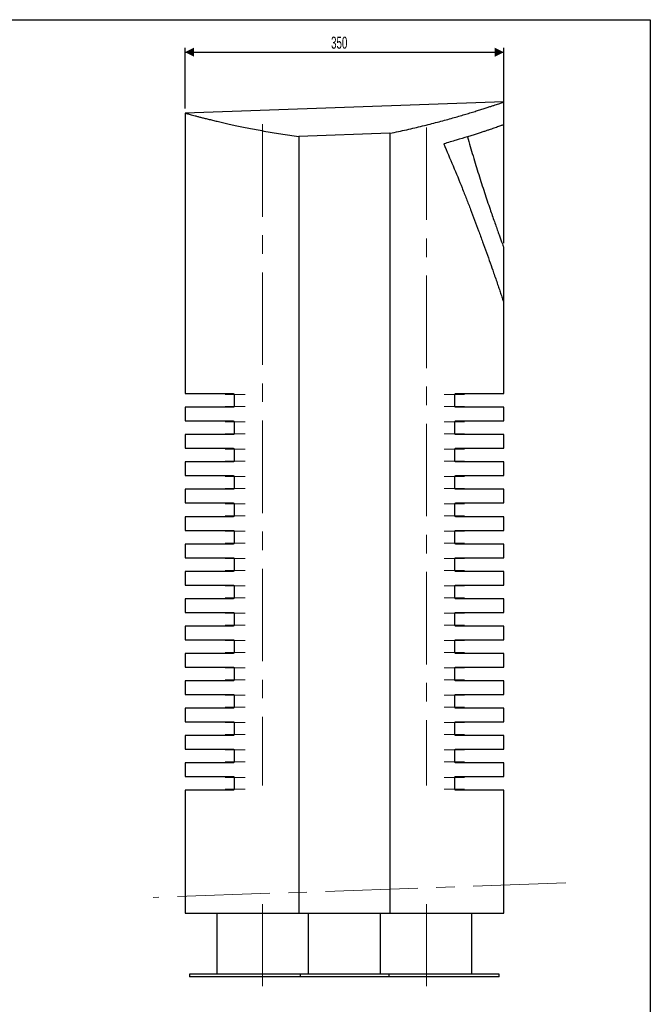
# Model space of a CAD drawing. Header units: millimetres. Extents: x 10 to 287, y 10 to 410.
# Tile 3 of 3: x 148 to 287, y 194 to 410. Entities that reach past the tile are written whole.
import ezdxf

# ---------------------------------------------------------------- set-up
doc = ezdxf.new("R2010")
doc.units = ezdxf.units.MM
doc.linetypes.add('CENTERX2', pattern=[20.32, 12.7, -2.54, 2.54, -2.54])
doc.layers.add('FORMAT', color=7, linetype='Continuous')
doc.styles.add('SLDTEXTSTYLE0', font='TXT', dxfattribs={"width": 0.605})
doc.dimstyles.new('SLDDIMSTYLE0', dxfattribs={"dimtxt": 2.568319, "dimasz": 2, "dimexe": 0, "dimexo": 0.0625, "dimgap": 0.64208, "dimtad": 1, "dimlfac": 5, "dimrnd": 1e-09, "dimzin": 12, "dimdsep": 46, "dimtxsty": 'SLDTEXTSTYLE0', "dimsah": 1, "dimcen": 0.09, "dimadec": 0, "dimazin": 3, "dimtfac": 1, "dimtofl": 0, "dimtmove": 0, "dimatfit": 3, "dimfxl": 1, "dimfrac": 2, "dimtolj": 1, "dimtzin": 12, "dimarcsym": 0})

# ---------------------------------------------------------------- blocks, each defined once
blk = doc.blocks.new('_D_2')
at = {"layer": 'FORMAT'}
for p, q in [((184.82, 390.82), (184.82, 404.19)), ((254.82, 361.26), (254.82, 404.19)), ((184.82, 403.2), (254.82, 403.2))]:
    blk.add_line(p, q, dxfattribs=at)
for points in [[(184.82, 403.2), (186.82, 402.2), (186.82, 404.2)], [(254.82, 403.2), (252.82, 404.2), (252.82, 402.2)]]:
    blk.add_solid(points, dxfattribs=at)
at = {"layer": 'FORMAT', "insert": (216.89, 406.61), "char_height": 2.646, "attachment_point": 1, "style": 'SLDTEXTSTYLE0'}
blk.add_mtext('350', dxfattribs=at)

msp = doc.modelspace()

# ---------------------------------------------------------------- linework, layer by layer
at = {"color": 7, "linetype": 'Continuous', "lineweight": 25}
for p, q in [((254.825, 392.2784), (184.825, 389.8339)), ((254.825, 387.2719), (254.825, 392.2759)), ((184.825, 389.8329), (184.825, 328.2784)), ((229.825, 385.4017), (209.825, 384.7033)), ((209.825, 384.7033), (209.825, 214.2784)), ((229.825, 385.4017), (229.825, 214.2784)), ((254.825, 348.2679), (254.825, 360.2737)), ((254.825, 328.2784), (254.825, 348.2679)), ((184.825, 328.2784), (195.425, 328.2784)), ((195.5757, 328.0784), (195.5757, 325.4784)), ((244.0743, 325.4784), (244.0743, 328.0784)), ((244.225, 328.2784), (254.825, 328.2784)), ((184.825, 325.2784), (184.825, 322.2784)), ((195.425, 325.2784), (184.825, 325.2784)), ((254.825, 325.2784), (244.225, 325.2784)), ((254.825, 322.2784), (254.825, 325.2784)), ((184.825, 322.2784), (195.425, 322.2784)), ((195.5757, 322.0784), (195.5757, 319.4784)), ((244.0743, 319.4784), (244.0743, 322.0784)), ((244.225, 322.2784), (254.825, 322.2784)), ((184.825, 319.2784), (184.825, 316.2784)), ((195.425, 319.2784), (184.825, 319.2784)), ((254.825, 319.2784), (244.225, 319.2784)), ((254.825, 316.2784), (254.825, 319.2784)), ((184.825, 316.2784), (195.425, 316.2784)), ((195.5757, 316.0784), (195.5757, 313.4784)), ((244.0743, 313.4784), (244.0743, 316.0784)), ((244.225, 316.2784), (254.825, 316.2784)), ((184.825, 313.2784), (184.825, 310.2784)), ((195.425, 313.2784), (184.825, 313.2784)), ((254.825, 313.2784), (244.225, 313.2784)), ((254.825, 310.2784), (254.825, 313.2784)), ((184.825, 310.2784), (195.425, 310.2784)), ((195.5757, 310.0784), (195.5757, 307.4784)), ((244.0743, 307.4784), (244.0743, 310.0784)), ((244.225, 310.2784), (254.825, 310.2784)), ((184.825, 307.2784), (184.825, 304.2784)), ((195.425, 307.2784), (184.825, 307.2784)), ((254.825, 307.2784), (244.225, 307.2784)), ((254.825, 304.2784), (254.825, 307.2784)), ((184.825, 304.2784), (195.425, 304.2784)), ((195.5757, 304.0784), (195.5757, 301.4784)), ((244.0743, 301.4784), (244.0743, 304.0784)), ((244.225, 304.2784), (254.825, 304.2784)), ((184.825, 301.2784), (184.825, 298.2784)), ((195.425, 301.2784), (184.825, 301.2784)), ((254.825, 301.2784), (244.225, 301.2784)), ((254.825, 298.2784), (254.825, 301.2784)), ((184.825, 298.2784), (195.425, 298.2784)), ((244.225, 298.2784), (254.825, 298.2784)), ((195.5757, 298.0784), (195.5757, 295.4784)), ((244.0743, 295.4784), (244.0743, 298.0784)), ((184.825, 295.2784), (184.825, 292.2784)), ((195.425, 295.2784), (184.825, 295.2784)), ((254.825, 295.2784), (244.225, 295.2784)), ((254.825, 292.2784), (254.825, 295.2784)), ((184.825, 292.2784), (195.425, 292.2784)), ((195.5757, 292.0784), (195.5757, 289.4784)), ((244.0743, 289.4784), (244.0743, 292.0784)), ((244.225, 292.2784), (254.825, 292.2784)), ((184.825, 289.2784), (184.825, 286.2784)), ((195.425, 289.2784), (184.825, 289.2784)), ((254.825, 289.2784), (244.225, 289.2784)), ((254.825, 286.2784), (254.825, 289.2784)), ((184.825, 286.2784), (195.425, 286.2784)), ((195.5757, 286.0784), (195.5757, 283.4784)), ((244.0743, 283.4784), (244.0743, 286.0784)), ((244.225, 286.2784), (254.825, 286.2784)), ((184.825, 283.2784), (184.825, 280.2784)), ((195.425, 283.2784), (184.825, 283.2784)), ((254.825, 283.2784), (244.225, 283.2784)), ((254.825, 280.2784), (254.825, 283.2784)), ((184.825, 280.2784), (195.425, 280.2784)), ((195.5757, 280.0784), (195.5757, 277.4784)), ((244.0743, 277.4784), (244.0743, 280.0784)), ((244.225, 280.2784), (254.825, 280.2784)), ((184.825, 277.2784), (184.825, 274.2784)), ((195.425, 277.2784), (184.825, 277.2784)), ((254.825, 277.2784), (244.225, 277.2784)), ((254.825, 274.2784), (254.825, 277.2784)), ((184.825, 274.2784), (195.425, 274.2784)), ((195.5757, 274.0784), (195.5757, 271.4784)), ((244.0743, 271.4784), (244.0743, 274.0784)), ((244.225, 274.2784), (254.825, 274.2784)), ((184.825, 271.2784), (184.825, 268.2784)), ((195.425, 271.2784), (184.825, 271.2784)), ((254.825, 271.2784), (244.225, 271.2784)), ((254.825, 268.2784), (254.825, 271.2784)), ((184.825, 268.2784), (195.425, 268.2784)), ((195.5757, 268.0784), (195.5757, 265.4784)), ((244.0743, 265.4784), (244.0743, 268.0784)), ((244.225, 268.2784), (254.825, 268.2784)), ((184.825, 265.2784), (184.825, 262.2784)), ((195.425, 265.2784), (184.825, 265.2784)), ((254.825, 265.2784), (244.225, 265.2784)), ((254.825, 262.2784), (254.825, 265.2784)), ((184.825, 262.2784), (195.425, 262.2784)), ((195.5757, 262.0784), (195.5757, 259.4784)), ((244.0743, 259.4784), (244.0743, 262.0784)), ((244.225, 262.2784), (254.825, 262.2784)), ((184.825, 259.2784), (184.825, 256.2784)), ((195.425, 259.2784), (184.825, 259.2784)), ((254.825, 259.2784), (244.225, 259.2784)), ((254.825, 256.2784), (254.825, 259.2784)), ((184.825, 256.2784), (195.425, 256.2784)), ((195.5757, 256.0784), (195.5757, 253.4784)), ((244.0743, 253.4784), (244.0743, 256.0784)), ((244.225, 256.2784), (254.825, 256.2784)), ((184.825, 253.2784), (184.825, 250.2784)), ((195.425, 253.2784), (184.825, 253.2784)), ((254.825, 253.2784), (244.225, 253.2784)), ((254.825, 250.2784), (254.825, 253.2784)), ((184.825, 250.2784), (195.425, 250.2784)), ((195.5757, 250.0784), (195.5757, 247.4784)), ((244.0743, 247.4784), (244.0743, 250.0784)), ((244.225, 250.2784), (254.825, 250.2784)), ((184.825, 247.2784), (184.825, 244.2784)), ((195.425, 247.2784), (184.825, 247.2784)), ((254.825, 247.2784), (244.225, 247.2784)), ((254.825, 244.2784), (254.825, 247.2784)), ((184.825, 244.2784), (195.425, 244.2784)), ((244.225, 244.2784), (254.825, 244.2784)), ((195.5757, 244.0784), (195.5757, 241.4784)), ((244.0743, 241.4784), (244.0743, 244.0784)), ((184.825, 241.2784), (184.825, 214.2784)), ((195.425, 241.2784), (184.825, 241.2784)), ((254.825, 241.2784), (244.225, 241.2784)), ((254.825, 214.2784), (254.825, 241.2784)), ((184.825, 214.2784), (209.825, 214.2784)), ((191.825, 214.2784), (191.825, 200.8784)), ((209.825, 214.2784), (229.825, 214.2784)), ((211.902, 200.8784), (211.902, 214.2784)), ((227.748, 200.8784), (227.748, 214.2784)), ((229.825, 214.2784), (254.825, 214.2784)), ((247.825, 200.8784), (247.825, 214.2784)), ((185.825, 200.8784), (185.825, 200.2784)), ((210.1122, 200.8784), (185.825, 200.8784)), ((210.1122, 200.2784), (185.825, 200.2784)), ((210.1122, 200.8784), (210.1122, 200.2784)), ((229.5378, 200.8784), (210.1122, 200.8784)), ((229.5378, 200.2784), (210.1122, 200.2784)), ((229.5378, 200.8784), (229.5378, 200.2784)), ((253.825, 200.8784), (229.5378, 200.8784)), ((253.825, 200.2784), (229.5378, 200.2784)), ((253.825, 200.2784), (253.825, 200.8784))]:
    msp.add_line(p, q, dxfattribs=at)
for points, knots in [([(229.825, 385.4017), (230.4482, 385.5308), (231.6958, 385.7893), (233.5036, 386.1887), (235.2635, 386.5942), (236.9779, 387.0067), (238.6417, 387.4231), (240.2522, 387.8412), (241.7964, 388.2558), (243.2521, 388.659), (244.6176, 389.048), (245.8988, 389.4223), (247.1088, 389.7841), (248.2464, 390.1316), (249.3027, 390.4606), (250.2798, 390.7703), (251.1718, 391.0575), (251.9582, 391.3144), (252.6399, 391.5396), (253.2241, 391.7347), (253.7225, 391.9025), (254.1331, 392.0417), (254.4521, 392.1505), (254.6758, 392.2271), (254.8062, 392.2719), (254.8143, 392.2747), (254.8179, 392.2759)], [0, 0, 0, 0, 0.04149943, 0.08307016, 0.12485618, 0.16671419, 0.20939765, 0.25215771, 0.295151, 0.33822316, 0.37972261, 0.42129412, 0.46344147, 0.50558865, 0.54805162, 0.5905144, 0.63359062, 0.67675403, 0.71723639, 0.75779306, 0.7989434, 0.84009361, 0.88156902, 0.92304435, 0.96514801, 1, 1, 1, 1]), ([(184.8286, 389.8329), (184.8274, 389.8332), (184.8123, 389.8374), (184.8674, 389.8223), (184.9963, 389.787), (185.223, 389.7253), (185.536, 389.6404), (185.9383, 389.5321), (186.4307, 389.4007), (187.0134, 389.2469), (187.6783, 389.0737), (188.4182, 388.8836), (189.2313, 388.6781), (190.1269, 388.4559), (191.1062, 388.218), (192.1645, 387.9667), (193.305, 387.7027), (194.5256, 387.4281), (195.8514, 387.1391), (197.2814, 386.8384), (198.8204, 386.5276), (200.4398, 386.215), (202.149, 385.9011), (203.9448, 385.5893), (205.83, 385.2824), (207.7847, 384.9841), (209.1444, 384.7969), (209.825, 384.7033)], [0, 0, 0, 0, 0.00338333, 0.04283194, 0.0823493, 0.12240073, 0.1624522, 0.20279129, 0.24313046, 0.28401989, 0.32498357, 0.36442287, 0.40392763, 0.44393479, 0.48394205, 0.52421803, 0.5644941, 0.60528378, 0.64614251, 0.68946528, 0.73287009, 0.77652389, 0.82026147, 0.86496611, 0.9097613, 0.95483357, 1, 1, 1, 1]), ([(254.8152, 387.2719), (254.8159, 387.2721), (254.8176, 387.2727), (254.7251, 387.24), (254.5466, 387.1772), (254.2765, 387.0824), (253.9173, 386.957), (253.4695, 386.8016), (252.9581, 386.6255), (252.398, 386.4343), (251.8013, 386.2325), (251.141, 386.0115), (250.4138, 385.7708), (249.6211, 385.5117), (248.7601, 385.2344), (247.8413, 384.9425), (247.1777, 384.7364), (246.846, 384.6333)], [0, 0, 0, 0, 0.04463658, 0.11628504, 0.18793356, 0.26118632, 0.33443924, 0.40824, 0.48204101, 0.54590822, 0.60977559, 0.67398968, 0.73820394, 0.80347663, 0.8687495, 0.93437466, 1, 1, 1, 1]), ([(246.846, 384.6333), (246.0714, 384.394), (245.2487, 384.1449), (243.5082, 383.6315), (242.5904, 383.3672), (241.6245, 383.0975)], [0, 0, 0, 0, 0.5, 0.5, 1, 1, 1, 1]), ([(246.846, 384.6333), (247.0463, 383.9235), (247.4469, 382.5037), (248.0612, 380.4156), (248.6818, 378.3624), (249.3104, 376.3397), (249.9421, 374.3571), (250.5744, 372.418), (251.1982, 370.5448), (251.7712, 368.8564), (252.2894, 367.3532), (252.7538, 366.0229), (253.1936, 364.778), (253.5981, 363.6442), (253.9595, 362.6403), (254.272, 361.7781), (254.5271, 361.0778), (254.6963, 360.6148), (254.7882, 360.3624), (254.8265, 360.2565), (254.821, 360.2701), (254.8195, 360.2737)], [0, 0, 0, 0, 0.06041986, 0.12083849, 0.18153788, 0.24223522, 0.30407263, 0.36590628, 0.42832507, 0.490737, 0.54215722, 0.59373357, 0.64588432, 0.69828169, 0.74972448, 0.8015264, 0.85466919, 0.90838107, 0.94697248, 0.98582895, 1, 1, 1, 1]), ([(195.425, 328.2784), (195.4428, 328.2784), (195.4603, 328.2743), (195.4944, 328.2574), (195.5106, 328.2448), (195.5397, 328.2104), (195.5524, 328.1887), (195.5705, 328.1375), (195.5757, 328.1083), (195.5757, 328.0784)], [0, 0, 0, 0, 0.25, 0.25, 0.5, 0.5, 0.75, 0.75, 1, 1, 1, 1]), ([(244.0743, 328.0784), (244.0743, 328.1082), (244.0795, 328.1374), (244.0974, 328.1883), (244.11, 328.2101), (244.1392, 328.2447), (244.1555, 328.2573), (244.1895, 328.2742), (244.2072, 328.2784), (244.225, 328.2784)], [0, 0, 0, 0, 0.25, 0.25, 0.5, 0.5, 0.75, 0.75, 1, 1, 1, 1]), ([(195.5757, 325.4784), (195.5757, 325.4485), (195.5705, 325.4194), (195.5526, 325.3685), (195.54, 325.3467), (195.5108, 325.3121), (195.4945, 325.2994), (195.4605, 325.2825), (195.4428, 325.2784), (195.425, 325.2784)], [0, 0, 0, 0, 0.25, 0.25, 0.5, 0.5, 0.75, 0.75, 1, 1, 1, 1]), ([(244.225, 325.2784), (244.2072, 325.2784), (244.1897, 325.2825), (244.1556, 325.2993), (244.1394, 325.3119), (244.1103, 325.3463), (244.0976, 325.368), (244.0795, 325.4192), (244.0743, 325.4484), (244.0743, 325.4784)], [0, 0, 0, 0, 0.25, 0.25, 0.5, 0.5, 0.75, 0.75, 1, 1, 1, 1]), ([(195.425, 322.2784), (195.4428, 322.2784), (195.4603, 322.2743), (195.4946, 322.2573), (195.5106, 322.2448), (195.5397, 322.2105), (195.5525, 322.1886), (195.5661, 322.1501), (195.5696, 322.1366), (195.5745, 322.1082), (195.5757, 322.0931), (195.5757, 322.0784)], [0, 0, 0, 0, 0.25, 0.25, 0.5, 0.5, 0.75, 0.75, 0.875, 0.875, 1, 1, 1, 1]), ([(244.0743, 322.0784), (244.0743, 322.1077), (244.0794, 322.1372), (244.0975, 322.1886), (244.1102, 322.2103), (244.1391, 322.2446), (244.1555, 322.2574), (244.1896, 322.2742), (244.2073, 322.2784), (244.225, 322.2784)], [0, 0, 0, 0, 0.25, 0.25, 0.5, 0.5, 0.75, 0.75, 1, 1, 1, 1]), ([(195.5757, 319.4784), (195.5757, 319.449), (195.5706, 319.4195), (195.5525, 319.3681), (195.5398, 319.3464), (195.5109, 319.3122), (195.4945, 319.2994), (195.4604, 319.2825), (195.4427, 319.2784), (195.425, 319.2784)], [0, 0, 0, 0, 0.25, 0.25, 0.5, 0.5, 0.75, 0.75, 1, 1, 1, 1]), ([(244.225, 319.2784), (244.2072, 319.2784), (244.1897, 319.2825), (244.1554, 319.2995), (244.1394, 319.3119), (244.1103, 319.3463), (244.0975, 319.3681), (244.0839, 319.4066), (244.0804, 319.4201), (244.0755, 319.4486), (244.0743, 319.4636), (244.0743, 319.4784)], [0, 0, 0, 0, 0.25, 0.25, 0.5, 0.5, 0.75, 0.75, 0.875, 0.875, 1, 1, 1, 1]), ([(195.425, 316.2784), (195.4428, 316.2784), (195.4603, 316.2743), (195.4946, 316.2573), (195.5106, 316.2448), (195.5397, 316.2105), (195.5525, 316.1886), (195.5661, 316.1501), (195.5696, 316.1366), (195.5745, 316.1082), (195.5757, 316.0931), (195.5757, 316.0784)], [0, 0, 0, 0, 0.25, 0.25, 0.5, 0.5, 0.75, 0.75, 0.875, 0.875, 1, 1, 1, 1]), ([(244.0743, 316.0784), (244.0743, 316.1077), (244.0794, 316.1372), (244.0975, 316.1886), (244.1102, 316.2103), (244.1391, 316.2446), (244.1555, 316.2574), (244.1896, 316.2742), (244.2073, 316.2784), (244.225, 316.2784)], [0, 0, 0, 0, 0.25, 0.25, 0.5, 0.5, 0.75, 0.75, 1, 1, 1, 1]), ([(195.5757, 313.4784), (195.5757, 313.449), (195.5706, 313.4195), (195.5525, 313.3681), (195.5398, 313.3464), (195.5109, 313.3122), (195.4945, 313.2994), (195.4604, 313.2825), (195.4427, 313.2784), (195.425, 313.2784)], [0, 0, 0, 0, 0.25, 0.25, 0.5, 0.5, 0.75, 0.75, 1, 1, 1, 1]), ([(244.225, 313.2784), (244.2072, 313.2784), (244.1897, 313.2825), (244.1554, 313.2995), (244.1394, 313.3119), (244.1103, 313.3463), (244.0975, 313.3681), (244.0839, 313.4066), (244.0804, 313.4201), (244.0755, 313.4486), (244.0743, 313.4636), (244.0743, 313.4784)], [0, 0, 0, 0, 0.25, 0.25, 0.5, 0.5, 0.75, 0.75, 0.875, 0.875, 1, 1, 1, 1]), ([(195.425, 310.2784), (195.4428, 310.2784), (195.4603, 310.2743), (195.4946, 310.2573), (195.5106, 310.2448), (195.5397, 310.2105), (195.5525, 310.1886), (195.5661, 310.1501), (195.5696, 310.1366), (195.5745, 310.1082), (195.5757, 310.0931), (195.5757, 310.0784)], [0, 0, 0, 0, 0.25, 0.25, 0.5, 0.5, 0.75, 0.75, 0.875, 0.875, 1, 1, 1, 1]), ([(244.0743, 310.0784), (244.0743, 310.1077), (244.0794, 310.1372), (244.0975, 310.1886), (244.1102, 310.2103), (244.1391, 310.2446), (244.1555, 310.2574), (244.1896, 310.2742), (244.2073, 310.2784), (244.225, 310.2784)], [0, 0, 0, 0, 0.25, 0.25, 0.5, 0.5, 0.75, 0.75, 1, 1, 1, 1]), ([(195.5757, 307.4784), (195.5757, 307.449), (195.5706, 307.4195), (195.5525, 307.3681), (195.5398, 307.3464), (195.5109, 307.3122), (195.4945, 307.2994), (195.4604, 307.2825), (195.4427, 307.2784), (195.425, 307.2784)], [0, 0, 0, 0, 0.25, 0.25, 0.5, 0.5, 0.75, 0.75, 1, 1, 1, 1]), ([(244.225, 307.2784), (244.2072, 307.2784), (244.1897, 307.2825), (244.1554, 307.2995), (244.1394, 307.3119), (244.1103, 307.3463), (244.0975, 307.3681), (244.0839, 307.4066), (244.0804, 307.4201), (244.0755, 307.4486), (244.0743, 307.4636), (244.0743, 307.4784)], [0, 0, 0, 0, 0.25, 0.25, 0.5, 0.5, 0.75, 0.75, 0.875, 0.875, 1, 1, 1, 1]), ([(195.425, 304.2784), (195.4428, 304.2784), (195.4603, 304.2743), (195.4946, 304.2573), (195.5106, 304.2448), (195.5397, 304.2105), (195.5525, 304.1886), (195.5661, 304.1501), (195.5696, 304.1366), (195.5745, 304.1082), (195.5757, 304.0931), (195.5757, 304.0784)], [0, 0, 0, 0, 0.25, 0.25, 0.5, 0.5, 0.75, 0.75, 0.875, 0.875, 1, 1, 1, 1]), ([(244.0743, 304.0784), (244.0743, 304.1077), (244.0794, 304.1372), (244.0975, 304.1886), (244.1102, 304.2103), (244.1391, 304.2446), (244.1555, 304.2574), (244.1896, 304.2742), (244.2073, 304.2784), (244.225, 304.2784)], [0, 0, 0, 0, 0.25, 0.25, 0.5, 0.5, 0.75, 0.75, 1, 1, 1, 1]), ([(195.5757, 301.4784), (195.5757, 301.449), (195.5706, 301.4195), (195.5525, 301.3681), (195.5398, 301.3464), (195.5109, 301.3122), (195.4945, 301.2994), (195.4604, 301.2825), (195.4427, 301.2784), (195.425, 301.2784)], [0, 0, 0, 0, 0.25, 0.25, 0.5, 0.5, 0.75, 0.75, 1, 1, 1, 1]), ([(244.225, 301.2784), (244.2072, 301.2784), (244.1897, 301.2825), (244.1554, 301.2995), (244.1394, 301.3119), (244.1103, 301.3463), (244.0975, 301.3681), (244.0839, 301.4066), (244.0804, 301.4201), (244.0755, 301.4486), (244.0743, 301.4636), (244.0743, 301.4784)], [0, 0, 0, 0, 0.25, 0.25, 0.5, 0.5, 0.75, 0.75, 0.875, 0.875, 1, 1, 1, 1]), ([(195.425, 298.2784), (195.4428, 298.2784), (195.4603, 298.2743), (195.4946, 298.2573), (195.5106, 298.2448), (195.5397, 298.2105), (195.5525, 298.1886), (195.5661, 298.1501), (195.5696, 298.1366), (195.5745, 298.1082), (195.5757, 298.0931), (195.5757, 298.0784)], [0, 0, 0, 0, 0.25, 0.25, 0.5, 0.5, 0.75, 0.75, 0.875, 0.875, 1, 1, 1, 1]), ([(244.0743, 298.0784), (244.0743, 298.1077), (244.0794, 298.1372), (244.0975, 298.1886), (244.1102, 298.2103), (244.1391, 298.2446), (244.1555, 298.2574), (244.1896, 298.2742), (244.2073, 298.2784), (244.225, 298.2784)], [0, 0, 0, 0, 0.25, 0.25, 0.5, 0.5, 0.75, 0.75, 1, 1, 1, 1]), ([(195.5757, 295.4784), (195.5757, 295.449), (195.5706, 295.4195), (195.5525, 295.3681), (195.5398, 295.3464), (195.5109, 295.3122), (195.4945, 295.2994), (195.4604, 295.2825), (195.4427, 295.2784), (195.425, 295.2784)], [0, 0, 0, 0, 0.25, 0.25, 0.5, 0.5, 0.75, 0.75, 1, 1, 1, 1]), ([(244.225, 295.2784), (244.2072, 295.2784), (244.1897, 295.2825), (244.1554, 295.2995), (244.1394, 295.3119), (244.1103, 295.3463), (244.0975, 295.3681), (244.0839, 295.4066), (244.0804, 295.4201), (244.0755, 295.4486), (244.0743, 295.4636), (244.0743, 295.4784)], [0, 0, 0, 0, 0.25, 0.25, 0.5, 0.5, 0.75, 0.75, 0.875, 0.875, 1, 1, 1, 1]), ([(195.425, 292.2784), (195.4428, 292.2784), (195.4603, 292.2743), (195.4946, 292.2573), (195.5106, 292.2448), (195.5397, 292.2105), (195.5525, 292.1886), (195.5661, 292.1501), (195.5696, 292.1366), (195.5745, 292.1082), (195.5757, 292.0931), (195.5757, 292.0784)], [0, 0, 0, 0, 0.25, 0.25, 0.5, 0.5, 0.75, 0.75, 0.875, 0.875, 1, 1, 1, 1]), ([(244.0743, 292.0784), (244.0743, 292.1077), (244.0794, 292.1372), (244.0975, 292.1886), (244.1102, 292.2103), (244.1391, 292.2446), (244.1555, 292.2574), (244.1896, 292.2742), (244.2073, 292.2784), (244.225, 292.2784)], [0, 0, 0, 0, 0.25, 0.25, 0.5, 0.5, 0.75, 0.75, 1, 1, 1, 1]), ([(195.5757, 289.4784), (195.5757, 289.449), (195.5706, 289.4195), (195.5525, 289.3681), (195.5398, 289.3464), (195.5109, 289.3122), (195.4945, 289.2994), (195.4604, 289.2825), (195.4427, 289.2784), (195.425, 289.2784)], [0, 0, 0, 0, 0.25, 0.25, 0.5, 0.5, 0.75, 0.75, 1, 1, 1, 1]), ([(244.225, 289.2784), (244.2072, 289.2784), (244.1897, 289.2825), (244.1554, 289.2995), (244.1394, 289.3119), (244.1103, 289.3463), (244.0975, 289.3681), (244.0839, 289.4066), (244.0804, 289.4201), (244.0755, 289.4486), (244.0743, 289.4636), (244.0743, 289.4784)], [0, 0, 0, 0, 0.25, 0.25, 0.5, 0.5, 0.75, 0.75, 0.875, 0.875, 1, 1, 1, 1]), ([(195.425, 286.2784), (195.4428, 286.2784), (195.4603, 286.2743), (195.4946, 286.2573), (195.5106, 286.2448), (195.5397, 286.2105), (195.5525, 286.1886), (195.5661, 286.1501), (195.5696, 286.1366), (195.5745, 286.1082), (195.5757, 286.0931), (195.5757, 286.0784)], [0, 0, 0, 0, 0.25, 0.25, 0.5, 0.5, 0.75, 0.75, 0.875, 0.875, 1, 1, 1, 1]), ([(244.0743, 286.0784), (244.0743, 286.1077), (244.0794, 286.1372), (244.0975, 286.1886), (244.1102, 286.2103), (244.1391, 286.2446), (244.1555, 286.2574), (244.1896, 286.2742), (244.2073, 286.2784), (244.225, 286.2784)], [0, 0, 0, 0, 0.25, 0.25, 0.5, 0.5, 0.75, 0.75, 1, 1, 1, 1]), ([(195.5757, 283.4784), (195.5757, 283.449), (195.5706, 283.4195), (195.5525, 283.3681), (195.5398, 283.3464), (195.5109, 283.3122), (195.4945, 283.2994), (195.4604, 283.2825), (195.4427, 283.2784), (195.425, 283.2784)], [0, 0, 0, 0, 0.25, 0.25, 0.5, 0.5, 0.75, 0.75, 1, 1, 1, 1]), ([(244.225, 283.2784), (244.2072, 283.2784), (244.1897, 283.2825), (244.1554, 283.2995), (244.1394, 283.3119), (244.1103, 283.3463), (244.0975, 283.3681), (244.0839, 283.4066), (244.0804, 283.4201), (244.0755, 283.4486), (244.0743, 283.4636), (244.0743, 283.4784)], [0, 0, 0, 0, 0.25, 0.25, 0.5, 0.5, 0.75, 0.75, 0.875, 0.875, 1, 1, 1, 1]), ([(195.425, 280.2784), (195.4428, 280.2784), (195.4603, 280.2743), (195.4946, 280.2573), (195.5106, 280.2448), (195.5397, 280.2105), (195.5525, 280.1886), (195.5661, 280.1501), (195.5696, 280.1366), (195.5745, 280.1082), (195.5757, 280.0931), (195.5757, 280.0784)], [0, 0, 0, 0, 0.25, 0.25, 0.5, 0.5, 0.75, 0.75, 0.875, 0.875, 1, 1, 1, 1]), ([(244.0743, 280.0784), (244.0743, 280.1077), (244.0794, 280.1372), (244.0975, 280.1886), (244.1102, 280.2103), (244.1391, 280.2446), (244.1555, 280.2574), (244.1896, 280.2742), (244.2073, 280.2784), (244.225, 280.2784)], [0, 0, 0, 0, 0.25, 0.25, 0.5, 0.5, 0.75, 0.75, 1, 1, 1, 1]), ([(195.5757, 277.4784), (195.5757, 277.449), (195.5706, 277.4195), (195.5525, 277.3681), (195.5398, 277.3464), (195.5109, 277.3122), (195.4945, 277.2994), (195.4604, 277.2825), (195.4427, 277.2784), (195.425, 277.2784)], [0, 0, 0, 0, 0.25, 0.25, 0.5, 0.5, 0.75, 0.75, 1, 1, 1, 1]), ([(244.225, 277.2784), (244.2072, 277.2784), (244.1897, 277.2825), (244.1554, 277.2995), (244.1394, 277.3119), (244.1103, 277.3463), (244.0975, 277.3681), (244.0839, 277.4066), (244.0804, 277.4201), (244.0755, 277.4486), (244.0743, 277.4636), (244.0743, 277.4784)], [0, 0, 0, 0, 0.25, 0.25, 0.5, 0.5, 0.75, 0.75, 0.875, 0.875, 1, 1, 1, 1]), ([(195.425, 274.2784), (195.4428, 274.2784), (195.4603, 274.2743), (195.4946, 274.2573), (195.5106, 274.2448), (195.5397, 274.2105), (195.5525, 274.1886), (195.5661, 274.1501), (195.5696, 274.1366), (195.5745, 274.1082), (195.5757, 274.0931), (195.5757, 274.0784)], [0, 0, 0, 0, 0.25, 0.25, 0.5, 0.5, 0.75, 0.75, 0.875, 0.875, 1, 1, 1, 1]), ([(244.0743, 274.0784), (244.0743, 274.1077), (244.0794, 274.1372), (244.0975, 274.1886), (244.1102, 274.2103), (244.1391, 274.2446), (244.1555, 274.2574), (244.1896, 274.2742), (244.2073, 274.2784), (244.225, 274.2784)], [0, 0, 0, 0, 0.25, 0.25, 0.5, 0.5, 0.75, 0.75, 1, 1, 1, 1]), ([(195.5757, 271.4784), (195.5757, 271.449), (195.5706, 271.4195), (195.5525, 271.3681), (195.5398, 271.3464), (195.5109, 271.3122), (195.4945, 271.2994), (195.4604, 271.2825), (195.4427, 271.2784), (195.425, 271.2784)], [0, 0, 0, 0, 0.25, 0.25, 0.5, 0.5, 0.75, 0.75, 1, 1, 1, 1]), ([(244.225, 271.2784), (244.2072, 271.2784), (244.1897, 271.2825), (244.1554, 271.2995), (244.1394, 271.3119), (244.1103, 271.3463), (244.0975, 271.3681), (244.0839, 271.4066), (244.0804, 271.4201), (244.0755, 271.4486), (244.0743, 271.4636), (244.0743, 271.4784)], [0, 0, 0, 0, 0.25, 0.25, 0.5, 0.5, 0.75, 0.75, 0.875, 0.875, 1, 1, 1, 1]), ([(195.425, 268.2784), (195.4428, 268.2784), (195.4603, 268.2743), (195.4946, 268.2573), (195.5106, 268.2448), (195.5397, 268.2105), (195.5525, 268.1886), (195.5661, 268.1501), (195.5696, 268.1366), (195.5745, 268.1082), (195.5757, 268.0931), (195.5757, 268.0784)], [0, 0, 0, 0, 0.25, 0.25, 0.5, 0.5, 0.75, 0.75, 0.875, 0.875, 1, 1, 1, 1]), ([(244.0743, 268.0784), (244.0743, 268.1077), (244.0794, 268.1372), (244.0975, 268.1886), (244.1102, 268.2103), (244.1391, 268.2446), (244.1555, 268.2574), (244.1896, 268.2742), (244.2073, 268.2784), (244.225, 268.2784)], [0, 0, 0, 0, 0.25, 0.25, 0.5, 0.5, 0.75, 0.75, 1, 1, 1, 1]), ([(195.5757, 265.4784), (195.5757, 265.449), (195.5706, 265.4195), (195.5525, 265.3681), (195.5398, 265.3464), (195.5109, 265.3122), (195.4945, 265.2994), (195.4604, 265.2825), (195.4427, 265.2784), (195.425, 265.2784)], [0, 0, 0, 0, 0.25, 0.25, 0.5, 0.5, 0.75, 0.75, 1, 1, 1, 1]), ([(244.225, 265.2784), (244.2072, 265.2784), (244.1897, 265.2825), (244.1554, 265.2995), (244.1394, 265.3119), (244.1103, 265.3463), (244.0975, 265.3681), (244.0839, 265.4066), (244.0804, 265.4201), (244.0755, 265.4486), (244.0743, 265.4636), (244.0743, 265.4784)], [0, 0, 0, 0, 0.25, 0.25, 0.5, 0.5, 0.75, 0.75, 0.875, 0.875, 1, 1, 1, 1]), ([(195.425, 262.2784), (195.4428, 262.2784), (195.4603, 262.2743), (195.4946, 262.2573), (195.5106, 262.2448), (195.5397, 262.2105), (195.5525, 262.1886), (195.5661, 262.1501), (195.5696, 262.1366), (195.5745, 262.1082), (195.5757, 262.0931), (195.5757, 262.0784)], [0, 0, 0, 0, 0.25, 0.25, 0.5, 0.5, 0.75, 0.75, 0.875, 0.875, 1, 1, 1, 1]), ([(244.0743, 262.0784), (244.0743, 262.1077), (244.0794, 262.1372), (244.0975, 262.1886), (244.1102, 262.2103), (244.1391, 262.2446), (244.1555, 262.2574), (244.1896, 262.2742), (244.2073, 262.2784), (244.225, 262.2784)], [0, 0, 0, 0, 0.25, 0.25, 0.5, 0.5, 0.75, 0.75, 1, 1, 1, 1]), ([(195.5757, 259.4784), (195.5757, 259.449), (195.5706, 259.4195), (195.5525, 259.3681), (195.5398, 259.3464), (195.5109, 259.3122), (195.4945, 259.2994), (195.4604, 259.2825), (195.4427, 259.2784), (195.425, 259.2784)], [0, 0, 0, 0, 0.25, 0.25, 0.5, 0.5, 0.75, 0.75, 1, 1, 1, 1]), ([(244.225, 259.2784), (244.2072, 259.2784), (244.1897, 259.2825), (244.1554, 259.2995), (244.1394, 259.3119), (244.1103, 259.3463), (244.0975, 259.3681), (244.0839, 259.4066), (244.0804, 259.4201), (244.0755, 259.4486), (244.0743, 259.4636), (244.0743, 259.4784)], [0, 0, 0, 0, 0.25, 0.25, 0.5, 0.5, 0.75, 0.75, 0.875, 0.875, 1, 1, 1, 1]), ([(195.425, 256.2784), (195.4428, 256.2784), (195.4603, 256.2743), (195.4946, 256.2573), (195.5106, 256.2448), (195.5397, 256.2105), (195.5525, 256.1886), (195.5661, 256.1501), (195.5696, 256.1366), (195.5745, 256.1082), (195.5757, 256.0931), (195.5757, 256.0784)], [0, 0, 0, 0, 0.25, 0.25, 0.5, 0.5, 0.75, 0.75, 0.875, 0.875, 1, 1, 1, 1]), ([(244.0743, 256.0784), (244.0743, 256.1077), (244.0794, 256.1372), (244.0975, 256.1886), (244.1102, 256.2103), (244.1391, 256.2446), (244.1555, 256.2574), (244.1896, 256.2742), (244.2073, 256.2784), (244.225, 256.2784)], [0, 0, 0, 0, 0.25, 0.25, 0.5, 0.5, 0.75, 0.75, 1, 1, 1, 1]), ([(195.5757, 253.4784), (195.5757, 253.449), (195.5706, 253.4195), (195.5525, 253.3681), (195.5398, 253.3464), (195.5109, 253.3122), (195.4945, 253.2994), (195.4604, 253.2825), (195.4427, 253.2784), (195.425, 253.2784)], [0, 0, 0, 0, 0.25, 0.25, 0.5, 0.5, 0.75, 0.75, 1, 1, 1, 1]), ([(244.225, 253.2784), (244.2072, 253.2784), (244.1897, 253.2825), (244.1554, 253.2995), (244.1394, 253.3119), (244.1103, 253.3463), (244.0975, 253.3681), (244.0839, 253.4066), (244.0804, 253.4201), (244.0755, 253.4486), (244.0743, 253.4636), (244.0743, 253.4784)], [0, 0, 0, 0, 0.25, 0.25, 0.5, 0.5, 0.75, 0.75, 0.875, 0.875, 1, 1, 1, 1]), ([(195.425, 250.2784), (195.4428, 250.2784), (195.4603, 250.2743), (195.4946, 250.2573), (195.5106, 250.2448), (195.5397, 250.2105), (195.5525, 250.1886), (195.5661, 250.1501), (195.5696, 250.1366), (195.5745, 250.1082), (195.5757, 250.0931), (195.5757, 250.0784)], [0, 0, 0, 0, 0.25, 0.25, 0.5, 0.5, 0.75, 0.75, 0.875, 0.875, 1, 1, 1, 1]), ([(244.0743, 250.0784), (244.0743, 250.1077), (244.0794, 250.1372), (244.0975, 250.1886), (244.1102, 250.2103), (244.1391, 250.2446), (244.1555, 250.2574), (244.1896, 250.2742), (244.2073, 250.2784), (244.225, 250.2784)], [0, 0, 0, 0, 0.25, 0.25, 0.5, 0.5, 0.75, 0.75, 1, 1, 1, 1]), ([(195.5757, 247.4784), (195.5757, 247.449), (195.5706, 247.4195), (195.5525, 247.3681), (195.5398, 247.3464), (195.5109, 247.3122), (195.4945, 247.2994), (195.4604, 247.2825), (195.4427, 247.2784), (195.425, 247.2784)], [0, 0, 0, 0, 0.25, 0.25, 0.5, 0.5, 0.75, 0.75, 1, 1, 1, 1]), ([(244.225, 247.2784), (244.2072, 247.2784), (244.1897, 247.2825), (244.1554, 247.2995), (244.1394, 247.3119), (244.1103, 247.3463), (244.0975, 247.3681), (244.0839, 247.4066), (244.0804, 247.4201), (244.0755, 247.4486), (244.0743, 247.4636), (244.0743, 247.4784)], [0, 0, 0, 0, 0.25, 0.25, 0.5, 0.5, 0.75, 0.75, 0.875, 0.875, 1, 1, 1, 1]), ([(195.425, 244.2784), (195.4428, 244.2784), (195.4603, 244.2743), (195.4946, 244.2573), (195.5106, 244.2448), (195.5397, 244.2105), (195.5525, 244.1886), (195.5661, 244.1501), (195.5696, 244.1366), (195.5745, 244.1082), (195.5757, 244.0931), (195.5757, 244.0784)], [0, 0, 0, 0, 0.25, 0.25, 0.5, 0.5, 0.75, 0.75, 0.875, 0.875, 1, 1, 1, 1]), ([(244.0743, 244.0784), (244.0743, 244.1077), (244.0794, 244.1372), (244.0975, 244.1886), (244.1102, 244.2103), (244.1391, 244.2446), (244.1555, 244.2574), (244.1896, 244.2742), (244.2073, 244.2784), (244.225, 244.2784)], [0, 0, 0, 0, 0.25, 0.25, 0.5, 0.5, 0.75, 0.75, 1, 1, 1, 1]), ([(195.5757, 241.4784), (195.5757, 241.449), (195.5706, 241.4195), (195.5525, 241.3681), (195.5398, 241.3464), (195.5109, 241.3122), (195.4945, 241.2994), (195.4604, 241.2825), (195.4427, 241.2784), (195.425, 241.2784)], [0, 0, 0, 0, 0.25, 0.25, 0.5, 0.5, 0.75, 0.75, 1, 1, 1, 1]), ([(244.225, 241.2784), (244.2072, 241.2784), (244.1897, 241.2825), (244.1554, 241.2995), (244.1394, 241.3119), (244.1103, 241.3463), (244.0975, 241.3681), (244.0839, 241.4066), (244.0804, 241.4201), (244.0755, 241.4486), (244.0743, 241.4636), (244.0743, 241.4784)], [0, 0, 0, 0, 0.25, 0.25, 0.5, 0.5, 0.75, 0.75, 0.875, 0.875, 1, 1, 1, 1])]:
    msp.add_open_spline(points, degree=3, knots=knots, dxfattribs=at)
at = {"color": 8, "linetype": 'Continuous', "lineweight": 25}
msp.add_open_spline([(241.6245, 383.0975), (242.3242, 381.4723), (243.7245, 378.2196), (245.3554, 374.1985), (246.6129, 371.0159), (247.5303, 368.6472), (248.4196, 366.3089), (249.3025, 363.947), (250.1735, 361.5766), (251.0276, 359.2138), (251.837, 356.9398), (252.5071, 355.0298), (253.0482, 353.4711), (253.4774, 352.2251), (253.8666, 351.0872), (254.172, 350.1883), (254.4021, 349.5083), (254.5702, 349.01), (254.7013, 348.6199), (254.786, 348.3679), (254.8257, 348.2494), (254.8209, 348.2638), (254.8195, 348.2679)], degree=3, knots=[0, 0, 0, 0, 0.10929538, 0.2187478, 0.27377486, 0.3288349, 0.38401489, 0.43924675, 0.49898075, 0.55883023, 0.61915748, 0.67972627, 0.71990092, 0.76021869, 0.80110839, 0.84226924, 0.87114197, 0.90016885, 0.92974952, 0.95955512, 0.98843998, 1, 1, 1, 1], dxfattribs=at)
at = {"layer": 'FORMAT', "color": 7}
for p, q in [((10, 410.3303), (287, 410.3303)), ((287, 410.3303), (287, 10))]:
    msp.add_line(p, q, dxfattribs=at)
at = {"layer": 'FORMAT', "linetype": 'CENTERX2', "lineweight": 18, "ltscale": 1.6}
for p, q in [((201.825, 387.4017), (201.825, 242.2784)), ((237.825, 386.7033), (237.825, 242.2784)), ((193.6011, 328.0784), (198.053, 328.0784)), ((241.7495, 328.0784), (246.1956, 328.0784)), ((193.6031, 325.4784), (198.0493, 325.4784)), ((241.7476, 325.4784), (246.1996, 325.4784)), ((193.5993, 322.0784), (198.0572, 322.0784)), ((241.7502, 322.0784), (246.1942, 322.0784)), ((193.6038, 319.4784), (198.0478, 319.4784)), ((241.7454, 319.4784), (246.2033, 319.4784)), ((193.5993, 316.0784), (198.0572, 316.0784)), ((241.7502, 316.0784), (246.1942, 316.0784)), ((193.6038, 313.4784), (198.0478, 313.4784)), ((241.7454, 313.4784), (246.2033, 313.4784)), ((193.5993, 310.0784), (198.0572, 310.0784)), ((241.7502, 310.0784), (246.1942, 310.0784)), ((193.6038, 307.4784), (198.0478, 307.4784)), ((241.7454, 307.4784), (246.2033, 307.4784)), ((193.5993, 304.0784), (198.0572, 304.0784)), ((241.7502, 304.0784), (246.1942, 304.0784)), ((193.6038, 301.4784), (198.0478, 301.4784)), ((241.7454, 301.4784), (246.2033, 301.4784)), ((193.5993, 298.0784), (198.0572, 298.0784)), ((241.7502, 298.0784), (246.1942, 298.0784)), ((193.6038, 295.4784), (198.0478, 295.4784)), ((241.7454, 295.4784), (246.2033, 295.4784)), ((193.5993, 292.0784), (198.0572, 292.0784)), ((241.7502, 292.0784), (246.1942, 292.0784)), ((193.6038, 289.4784), (198.0478, 289.4784)), ((241.7454, 289.4784), (246.2033, 289.4784)), ((193.5993, 286.0784), (198.0572, 286.0784)), ((241.7502, 286.0784), (246.1942, 286.0784)), ((193.6038, 283.4784), (198.0478, 283.4784)), ((241.7454, 283.4784), (246.2033, 283.4784)), ((193.5993, 280.0784), (198.0572, 280.0784)), ((241.7502, 280.0784), (246.1942, 280.0784)), ((193.6038, 277.4784), (198.0478, 277.4784)), ((241.7454, 277.4784), (246.2033, 277.4784)), ((193.5993, 274.0784), (198.0572, 274.0784)), ((241.7502, 274.0784), (246.1942, 274.0784)), ((193.6038, 271.4784), (198.0478, 271.4784)), ((241.7454, 271.4784), (246.2033, 271.4784)), ((193.5993, 268.0784), (198.0572, 268.0784)), ((241.7502, 268.0784), (246.1942, 268.0784)), ((193.6038, 265.4784), (198.0478, 265.4784)), ((241.7454, 265.4784), (246.2033, 265.4784)), ((193.5993, 262.0784), (198.0572, 262.0784)), ((241.7502, 262.0784), (246.1942, 262.0784)), ((193.6038, 259.4784), (198.0478, 259.4784)), ((241.7454, 259.4784), (246.2033, 259.4784)), ((193.5993, 256.0784), (198.0572, 256.0784)), ((241.7502, 256.0784), (246.1942, 256.0784)), ((193.6038, 253.4784), (198.0478, 253.4784)), ((241.7454, 253.4784), (246.2033, 253.4784)), ((193.5993, 250.0784), (198.0572, 250.0784)), ((241.7502, 250.0784), (246.1942, 250.0784)), ((193.6038, 247.4784), (198.0478, 247.4784)), ((241.7454, 247.4784), (246.2033, 247.4784)), ((193.5993, 244.0784), (198.0572, 244.0784)), ((241.7502, 244.0784), (246.1942, 244.0784)), ((193.6038, 241.4784), (198.0478, 241.4784)), ((241.7454, 241.4784), (246.2033, 241.4784)), ((268.433, 220.8989), (177.7885, 217.7335)), ((201.825, 200.8784), (201.825, 216.2784)), ((237.825, 200.8784), (237.825, 216.2784)), ((201.825, 200.8784), (201.825, 198.2784)), ((237.825, 200.8784), (237.825, 198.2784))]:
    msp.add_line(p, q, dxfattribs=at)

# ---------------------------------------------------------------- dimensions: what is measured, and where the dimension line sits
at = {"layer": 'FORMAT'}
dim = msp.add_linear_dim(base=(254.825, 403.2043), p1=(184.825, 389.8339), p2=(254.825, 360.2734), dimstyle='SLDDIMSTYLE0', dxfattribs=at)
dim.commit()
dim.dimension.update_dxf_attribs({"geometry": '_D_2', "text_midpoint": (219.825, 403.2043), "dimtype": 160})

doc.saveas('drawing.dxf')
